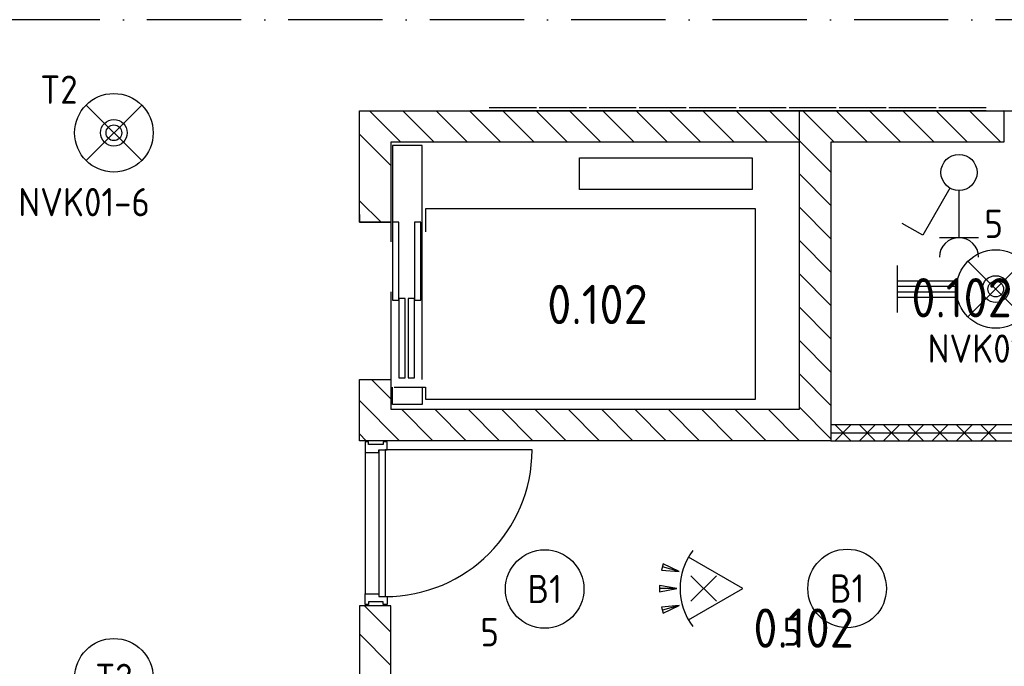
# Model space of a CAD drawing. Header units: millimetres. Extents: x 90707 to 259985, y -1262 to 84291.
# Tile 56 of 85: x 181924 to 188191, y 44692 to 48807. Entities that reach past the tile are written whole.
import ezdxf
from ezdxf.enums import TextEntityAlignment as Align

# ---------------------------------------------------------------- set-up
doc = ezdxf.new("R2010")
doc.units = ezdxf.units.MM
doc.header["$LTSCALE"] = 100
doc.linetypes.add('DASHDOT', pattern=[9, 6, -1.5, 0, -1.5])
doc.linetypes.add('HIDDEN', pattern=[9.525, 6.35, -3.175])
doc.layers.get('0').update_dxf_attribs({"linetype": 'CONTINUOUS'})
for name, color, linetype in [('AL$1----_ALGEMEEN', 7, 'CONTINUOUS'), ('AL$7----_STRAMIEN', 1, 'DASHDOT'), ('AL$8----_HULPLIJNEN', 2, 'CONTINUOUS'), ('AL22----_BINNENWAND', 7, 'CONTINUOUS'), ('AL28----_KONSTRUKTIE', 3, 'CONTINUOUS'), ('AL32----_BINNENKOZ', 7, 'CONTINUOUS'), ('AL32----_DRAAIRICHTING', 1, 'CONTINUOUS'), ('AL66----_TRANSPINST', 7, 'CONTINUOUS'), ('ALL-----_REFLIJNEN', 8, 'CONTINUOUS'), ('ALXA1---_RASTER50', 12, 'CONTINUOUS'), ('ALXA7---_KALKZVUIL', 1, 'CONTINUOUS'), ('ALXAB---_PREFABBETON', 1, 'CONTINUOUS'), ('EB63101-_ATTRIB', 2, 'CONTINUOUS'), ('EB63102-_ATTRIB', 2, 'CONTINUOUS'), ('EB63501-_ATTRIB', 2, 'CONTINUOUS'), ('EL63101-_LICHT-ARM', 3, 'CONTINUOUS'), ('EL63102-_LICHT-SCH', 3, 'CONTINUOUS'), ('EL6333--_BEWAKING', 3, 'CONTINUOUS'), ('EL63501-_NOODVRL-ARM', 3, 'CONTINUOUS'), ('EL6441--_DATACOM', 3, 'CONTINUOUS'), ('VOLGNUMMER', 7, 'CONTINUOUS')]:
    doc.layers.add(name, color=color, linetype=linetype)
doc.styles.add('1_8', font='ISO', dxfattribs={"height": 1.8})
doc.styles.add('NORATT', font='isocp.shx')
doc.styles.get("Standard").update_dxf_attribs({"font": 'iso.shx'})

# ---------------------------------------------------------------- blocks, each defined once
blk = doc.blocks.new('ES3G00')
blk.add_circle((0, 0), 2.5)
at = {"color": 6, "style": '1_8'}
for tag, flags, p in [('SCHAK', 8, (3.5, 2.75)), ('A_CODE', 8, (0, 0)), ('GROEP', 8, (-3.5, -2.75)), ('KAST', 9, (3.5, -2.75))]:
    blk.add_attdef(tag, text='', height=1.8, dxfattribs=dict(at, flags=flags)).set_placement(p, align=Align.MIDDLE)
blk = doc.blocks.new('ES3G01')
at = {"color": 0}
for p, q in [((-1.768, 1.768), (1.768, -1.768)), ((1.768, 1.768), (-1.768, -1.768))]:
    blk.add_line(p, q, dxfattribs=at)
at = {"color": 6}
blk.add_lwpolyline([(1.768, -1.768), (1.75, -1.75)], dxfattribs=at)
blk.add_circle((0, 0), 2.5)
at = {"color": 0}
for radius in [0.85, 0.5]:
    blk.add_circle((0, 0), radius, dxfattribs=at)
at = {"color": 6, "style": '1_8'}
for tag, flags, p in [('A_CODE', 8, (-3.5, 2.75)), ('SCHAK', 8, (3.5, 2.75)), ('GROEP', 8, (-3.5, -2.75)), ('KAST', 9, (3.5, -2.75))]:
    blk.add_attdef(tag, text='', height=1.8, dxfattribs=dict(at, flags=flags)).set_placement(p, align=Align.MIDDLE)
blk = doc.blocks.new('ES652116')
for p, q in [((1.557, 1.087), (2.619, 1.372)), ((-0.813, -0.813), (0.813, 0.813)), ((0.813, -0.813), (-0.813, 0.813)), ((1.7, 0), (2.8, 0)), ((1.557, -1.087), (2.619, -1.372))]:
    blk.add_line(p, q)
blk.add_lwpolyline([(0.964, 2), (-2.5, 0), (0.964, -2)])
for points in [[(2.671, 1.179), (2.568, 1.565), (1.557, 1.087)], [(2.8, -0.2), (2.8, 0.2), (1.7, 0)], [(2.568, -1.565), (2.671, -1.179), (1.557, -1.087)]]:
    blk.add_lwpolyline(points, close=True)
blk.add_arc((-2.5, 0), 4, 322.81924, 37.18076)
at = {"style": '1_8'}
for tag, flags, p in [('SCHAK', 8, (3, 5.5)), ('KAST', 9, (-3, 0.5)), ('M_CODE', 9, (0, 0)), ('DOEL', 9, (-3, -2)), ('GROEP', 9, (-3, -4.5))]:
    blk.add_attdef(tag, text='', height=1.8, dxfattribs=dict(at, flags=flags)).set_placement(p, align=Align.MIDDLE_CENTER)
at = {"style": '1_8', "flags": 8}
blk.add_attdef('CODE', text='', height=1.8, dxfattribs=at).set_placement((0, 0), align=Align.MIDDLE)
blk = doc.blocks.new('EJ3T21')
at = {"color": 0}
for p, q in [((-6.25, -1.5), (-6.25, 1.5)), ((-1.768, 1.768), (1.768, -1.768)), ((1.768, 1.768), (-1.768, -1.768)), ((6.25, -1.5), (6.25, 1.5)), ((-6.25, 0.525), (-2.444, 0.525)), ((-6.25, 0.175), (-2.494, 0.175)), ((2.444, 0.525), (6.25, 0.525)), ((2.494, 0.175), (6.25, 0.175)), ((-6.25, -0.175), (-2.494, -0.175)), ((-6.25, -0.525), (-2.444, -0.525)), ((2.444, -0.525), (6.25, -0.525)), ((2.494, -0.175), (6.25, -0.175))]:
    blk.add_line(p, q, dxfattribs=at)
at = {"color": 6}
blk.add_lwpolyline([(1.768, -1.768), (1.75, -1.75)], dxfattribs=at)
at = {"color": 0}
for radius in [2.5, 0.85, 0.5]:
    blk.add_circle((0, 0), radius, dxfattribs=at)
at = {"color": 6, "style": '1_8'}
for tag, flags, p in [('A_CODE', 8, (-3.5, 2.75)), ('SCHAK', 8, (3.5, 2.75)), ('GROEP', 8, (-3.5, -2.75)), ('KAST', 9, (3.5, -2.75))]:
    blk.add_attdef(tag, text='', height=1.8, dxfattribs=dict(at, flags=flags)).set_placement(p, align=Align.MIDDLE)
blk = doc.blocks.new('ES3W1A---ES3S1')
for p, q in [((1.25, 4.15), (-1.25, 4.15)), ((1.25, 4.15), (-1.25, 4.15)), ((0, 4.15), (0, 1.15)), ((0, 4.15), (0, 1.15))]:
    blk.add_line(p, q)
blk.add_lwpolyline([(0.575, 0.996), (2.309, 4), (3.608, 3.25)])
blk.add_lwpolyline([(0.575, 0.996), (2.309, 4), (3.608, 3.25)])
blk.add_circle((0, 0), 1.15)
blk.add_circle((0, 0), 1.15)
blk.add_arc((0, 5.4), 1.25, 180, 0)
blk.add_arc((0, 5.4), 1.25, 180, 0)
for tag, style, flags, p in [('VERMOGEN', 'NORATT', 9, (-2.5, 6.65)), ('VERMOGEN', '1_8', 9, (-2.5, 6.65)), ('GROEP', 'NORATT', 8, (0, 7.15)), ('GROEP', '1_8', 8, (0, 7.15)), ('KAST', '1_8', 9, (2.5, 6.65))]:
    blk.add_attdef(tag, text='', height=1.8, rotation=90, dxfattribs=dict(style=style, flags=flags)).set_placement(p, align=Align.MIDDLE)
at = {"width": 0.7, "flags": 8}
for tag, style, p in [('SCHAK', 'NORATT', (2.5, 6.775)), ('SCHAK', '1_8', (2.5, 6.775)), ('TAL', 'NORATT', (-2.5, 6.65)), ('TAL', '1_8', (-2.5, 6.65)), ('DOEL', 'NORATT', (-1.5, 2.65)), ('DOEL', '1_8', (-1.5, 2.65))]:
    blk.add_attdef(tag, text='', height=1.8, rotation=90, dxfattribs=dict(at, style=style)).set_placement(p, align=Align.MIDDLE)
for tag, style, flags, p in [('SCHAK', '1_8', 8, (3, 5.5)), ('KAST', 'NORATT', 9, (-3, 0.5)), ('KAST', '1_8', 9, (-3, 0.5)), ('M_CODE', 'NORATT', 9, (0, 0)), ('M_CODE', '1_8', 9, (0, 0)), ('DOEL', '1_8', 9, (-3, -2)), ('GROEP', '1_8', 9, (-3, -4.5))]:
    blk.add_attdef(tag, text='', height=1.8, dxfattribs=dict(style=style, flags=flags)).set_placement(p, align=Align.MIDDLE_CENTER)
blk = doc.blocks.new('A$Cca306792')
at = {"layer": 'AL$1----_ALGEMEEN', "color": 8}
for p, q in [((94094.3, 49507.7), (93794.3, 49507.7)), ((94412.3, 49507.7), (94112.3, 49507.7)), ((94730.3, 49507.7), (94430.3, 49507.7)), ((95048.3, 49507.7), (94748.3, 49507.7)), ((95366.3, 49507.7), (95066.3, 49507.7)), ((95684.3, 49507.7), (95384.3, 49507.7)), ((96002.3, 49507.7), (95702.3, 49507.7)), ((96320.3, 49507.7), (96020.3, 49507.7)), ((96638.3, 49507.7), (96338.3, 49507.7)), ((96956.3, 49507.7), (96656.3, 49507.7)), ((96956.3, 49489.7), (93674.3, 49489.7))]:
    blk.add_line(p, q, dxfattribs=at)
at = {"layer": 'AL$1----_ALGEMEEN', "color": 8, "linetype": 'HIDDEN'}
blk.add_line((93794.3, 49489.7), (99048.3, 49489.7), dxfattribs=at)
at = {"layer": 'AL$7----_STRAMIEN', "color": 1}
blk.add_lwpolyline([(146221.5, 50069.5), (3931.4, 50069.5)], dxfattribs=at)
at = {"layer": 'AL$8----_HULPLIJNEN', "color": 8, "linetype": 'HIDDEN'}
for p, q in [((95768.3, 49289.7), (93168.3, 49289.7)), ((93168.3, 49289.7), (93168.3, 47589.7)), ((95768.3, 47589.7), (95768.3, 49289.7)), ((93168.3, 47589.7), (95768.3, 47589.7))]:
    blk.add_line(p, q, dxfattribs=at)
at = {"layer": 'AL22----_BINNENWAND', "color": 8}
for p, q in [((98284.3, 47489.7), (95968.3, 47489.7)), ((95968.3, 47489.7), (95968.3, 47389.7)), ((95968.3, 47389.7), (98284.3, 47389.7))]:
    blk.add_line(p, q, dxfattribs=at)
at = {"layer": 'AL28----_KONSTRUKTIE', "color": 8, "linetype": 'Continuous'}
for p, q in [((92968.3, 48779.7), (92968.3, 49489.7)), ((92968.3, 49489.7), (95468.3, 49489.7)), ((95468.3, 49489.7), (97068.3, 49489.7)), ((97068.3, 49489.7), (97068.3, 49289.7)), ((95768.3, 49289.7), (93168.3, 49289.7)), ((93168.3, 49289.7), (93168.3, 48779.7)), ((95768.3, 47589.7), (95768.3, 49289.7)), ((96918.3, 49289.7), (95968.3, 49289.7)), ((95968.3, 49289.7), (95968.3, 47389.7)), ((97068.3, 49289.7), (96918.3, 49289.7)), ((93168.3, 48779.7), (92968.3, 48779.7)), ((92968.3, 47389.7), (92968.3, 47779.7)), ((92968.3, 47779.7), (93168.3, 47779.7)), ((93168.3, 47779.7), (93168.3, 47589.7)), ((93168.3, 47589.7), (95768.3, 47589.7)), ((93168.3, 47389.7), (92968.3, 47389.7)), ((95968.3, 47389.7), (93168.3, 47389.7)), ((93168.3, 46339.7), (92968.3, 46339.7)), ((92968.3, 46339.7), (92968.3, 44485.2)), ((93168.3, 44485.2), (93168.3, 46339.7))]:
    blk.add_line(p, q, dxfattribs=at)
at = {"layer": 'AL32----_BINNENKOZ', "color": 8}
for p, q in [((93026.6, 47381.7), (93004.6, 47381.7)), ((93004.6, 47381.7), (93004.6, 47314.7)), ((93026.6, 47365.7), (93026.6, 47381.7)), ((93143.6, 47381.7), (93118.6, 47381.7)), ((93118.6, 47381.7), (93118.6, 47365.7)), ((93143.6, 47331.7), (93143.6, 47381.7)), ((93004.6, 47314.7), (93092.6, 47314.7)), ((93118.6, 47365.7), (93026.6, 47365.7)), ((93092.6, 47331.7), (93092.6, 46397.7)), ((93092.6, 47314.7), (93092.6, 47331.7)), ((93092.6, 47331.7), (93143.6, 47331.7)), ((93132.6, 47331.7), (93132.6, 46397.7)), ((93004.6, 46347.7), (93004.6, 46414.7)), ((93004.6, 46414.7), (93092.6, 46414.7)), ((93092.6, 46414.7), (93092.6, 46397.7)), ((93092.6, 46397.7), (93143.6, 46397.7)), ((93143.6, 46397.7), (93143.6, 46347.7)), ((93026.6, 46347.7), (93004.6, 46347.7)), ((93118.6, 46363.7), (93026.6, 46363.7)), ((93026.6, 46363.7), (93026.6, 46347.7)), ((93118.6, 46347.7), (93118.6, 46363.7)), ((93143.6, 46347.7), (93118.6, 46347.7))]:
    blk.add_line(p, q, dxfattribs=at)
at = {"layer": 'AL32----_BINNENKOZ', "color": 8, "linetype": 'Continuous'}
blk.add_line((93004.6, 47314.7), (93004.6, 46414.7), dxfattribs=at)
at = {"layer": 'AL32----_DRAAIRICHTING', "color": 8}
blk.add_line((94066.6, 47331.7), (93132.6, 47331.7), dxfattribs=at)
blk.add_arc((93132.6, 47331.7), 934, 270, 0, dxfattribs=at)
at = {"layer": 'AL66----_TRANSPINST', "color": 8, "linetype": 'Continuous'}
for p, q in [((93368.3, 49269.7), (93178.3, 49269.7)), ((93178.3, 49269.7), (93178.3, 48779.7)), ((93368.3, 48779.7), (93368.3, 49269.7)), ((94368.3, 49189.7), (95468.3, 49189.7)), ((95468.3, 49189.7), (95468.3, 48989.7)), ((95468.3, 48989.7), (94368.3, 48989.7)), ((92968.3, 48829.7), (92968.3, 48779.7)), ((95488.3, 48864.7), (93388.3, 48864.7)), ((93388.3, 48864.7), (93388.3, 48719.7)), ((95488.3, 47654.7), (95488.3, 48864.7)), ((92968.3, 48779.7), (93168.3, 48779.7)), ((93218.3, 48779.7), (93178.3, 48779.7)), ((93218.3, 48284.7), (93218.3, 48779.7)), ((93358.3, 48779.7), (93318.3, 48779.7)), ((93358.3, 48284.7), (93358.3, 48779.7)), ((93368.3, 47779.7), (93368.3, 48779.7)), ((93178.3, 48284.7), (93218.3, 48284.7)), ((93258.3, 48294.7), (93218.3, 48294.7)), ((93258.3, 47789.7), (93258.3, 48294.7)), ((93318.3, 48294.7), (93278.3, 48294.7)), ((93318.3, 47789.7), (93318.3, 48294.7)), ((93318.3, 48284.7), (93358.3, 48284.7)), ((92968.3, 47729.7), (92968.3, 47779.7)), ((92968.3, 47779.7), (93168.3, 47779.7)), ((93218.3, 47789.7), (93258.3, 47789.7)), ((93278.3, 47789.7), (93318.3, 47789.7)), ((93178.3, 47619.7), (93178.3, 47729.7)), ((93188.3, 47729.7), (93388.3, 47729.7)), ((93368.3, 47729.7), (93368.3, 47619.7)), ((93388.3, 47729.7), (93388.3, 47654.7)), ((93388.3, 47654.7), (95488.3, 47654.7)), ((93368.3, 47619.7), (93178.3, 47619.7))]:
    blk.add_line(p, q, dxfattribs=at)
at = {"layer": 'AL66----_TRANSPINST', "color": 8}
for p, q in [((94368.3, 48989.7), (94368.3, 49189.7)), ((93178.3, 48779.7), (93178.3, 48284.7)), ((93318.3, 48779.7), (93318.3, 48284.7)), ((93218.3, 48294.7), (93218.3, 47789.7)), ((93278.3, 48294.7), (93278.3, 47789.7))]:
    blk.add_line(p, q, dxfattribs=at)
at = {"layer": 'ALL-----_REFLIJNEN', "color": 8, "linetype": 'Continuous'}
blk.add_line((95968.3, 47439.7), (98284.3, 47439.7), dxfattribs=at)
at = {"layer": 'ALXA1---_RASTER50', "color": 8}
blk.add_line((95768.3, 49289.7), (95768.3, 49489.7), dxfattribs=at)
at = {"layer": 'ALXA7---_KALKZVUIL', "color": 8}
for p, q in [((96095.5, 47489.7), (95995.5, 47389.7)), ((95995.5, 47489.7), (96095.5, 47389.7)), ((96249.9, 47489.7), (96149.9, 47389.7)), ((96149.9, 47489.7), (96249.9, 47389.7)), ((96404.3, 47489.7), (96304.3, 47389.7)), ((96304.3, 47489.7), (96404.3, 47389.7)), ((96558.7, 47489.7), (96458.7, 47389.7)), ((96458.7, 47489.7), (96558.7, 47389.7)), ((96713.1, 47489.7), (96613.1, 47389.7)), ((96613.1, 47489.7), (96713.1, 47389.7)), ((96867.5, 47489.7), (96767.5, 47389.7)), ((96767.5, 47489.7), (96867.5, 47389.7)), ((97021.9, 47489.7), (96921.9, 47389.7)), ((96921.9, 47489.7), (97021.9, 47389.7))]:
    blk.add_line(p, q, dxfattribs=at)
at = {"layer": 'ALXAB---_PREFABBETON', "color": 8}
for p, q in [((93232.6, 49289.7), (93032.6, 49489.7)), ((93444.7, 49289.7), (93244.7, 49489.7)), ((93656.8, 49289.7), (93456.8, 49489.7)), ((93869, 49289.7), (93669, 49489.7)), ((94081.1, 49289.7), (93881.1, 49489.7)), ((94293.2, 49289.7), (94093.2, 49489.7)), ((94505.4, 49289.7), (94305.4, 49489.7)), ((94717.5, 49289.7), (94517.5, 49489.7)), ((94929.6, 49289.7), (94729.6, 49489.7)), ((95141.8, 49289.7), (94941.8, 49489.7)), ((95353.9, 49289.7), (95153.9, 49489.7)), ((95566, 49289.7), (95366, 49489.7)), ((95968.3, 49099.5), (95578.2, 49489.7)), ((95990.3, 49289.7), (95790.3, 49489.7)), ((96202.4, 49289.7), (96002.4, 49489.7)), ((96414.6, 49289.7), (96214.6, 49489.7)), ((96626.7, 49289.7), (96426.7, 49489.7)), ((96838.8, 49289.7), (96638.8, 49489.7)), ((97051, 49289.7), (96851, 49489.7)), ((97068.3, 49484.4), (97063.1, 49489.7)), ((93168.3, 49141.8), (92968.3, 49341.8)), ((95968.3, 48887.4), (95768.3, 49087.4)), ((93106.2, 48779.7), (92968.3, 48917.5)), ((95968.3, 48675.3), (95768.3, 48875.3)), ((95968.3, 48463.1), (95768.3, 48663.1)), ((95968.3, 48251), (95768.3, 48451)), ((95968.3, 48038.9), (95768.3, 48238.9)), ((95968.3, 47826.7), (95768.3, 48026.7)), ((95968.3, 47614.6), (95768.3, 47814.6)), ((93168.3, 47656.9), (93045.5, 47779.7)), ((93223.4, 47389.7), (92968.3, 47644.8)), ((93435.5, 47389.7), (93235.5, 47589.7)), ((93647.7, 47389.7), (93447.7, 47589.7)), ((93859.8, 47389.7), (93659.8, 47589.7)), ((94071.9, 47389.7), (93871.9, 47589.7)), ((94284.1, 47389.7), (94084.1, 47589.7)), ((94496.2, 47389.7), (94296.2, 47589.7)), ((94708.3, 47389.7), (94508.3, 47589.7)), ((94920.5, 47389.7), (94720.5, 47589.7)), ((95132.6, 47389.7), (94932.6, 47589.7)), ((95344.7, 47389.7), (95144.7, 47589.7)), ((95556.8, 47389.7), (95356.8, 47589.7)), ((95769, 47389.7), (95569, 47589.7)), ((95968.3, 47402.5), (95768.3, 47602.5)), ((93011.3, 47389.7), (92968.3, 47432.6)), ((93168.3, 46172), (93000.6, 46339.7)), ((93168.3, 45959.8), (92968.3, 46159.8))]:
    blk.add_line(p, q, dxfattribs=at)
at = {"layer": 'VOLGNUMMER', "color": 252, "linetype": 'ByBlock'}
for tag, p in [('0.28', (16186.8, 74214.2)), ('0.16', (78892.6, 73104.9)), ('0.17', (62961.4, 72993.7)), ('0.29', (35887.3, 72528.7)), ('0.18', (53124.4, 64542.4)), ('0.701', (85482.2, 63517.2)), ('0.32', (36092.4, 63165.6)), ('0.30', (29365.6, 63127.8)), ('0.12', (90689.5, 63023.6)), ('0.29A', (33164.9, 62744.5)), ('0.30', (38191.2, 61493.7)), ('0.19', (61479.4, 61433)), ('0.27', (17657, 61362.6)), ('0.14', (89762.2, 60088.3)), ('0.33', (45869.2, 59450.3)), ('0.15', (73453.9, 57402.1)), ('0.801', (112714.4, 57073.3)), ('0.25', (28058.4, 57013.2)), ('0.18A', (61029.2, 56759.4)), ('0.26A', (36299, 54851)), ('0.20', (60894.5, 53506.4)), ('0.800', (90980.3, 50804)), ('0.25A', (73288.1, 48435.5)), ('0.300', (94483.1, 48257)), ('0.21', (58702.5, 48177.6)), ('0.24', (35040.6, 47782.8)), ('0.102', (87630.8, 47613.4)), ('0.203', (95794.7, 46197)), ('0.26', (18559.4, 46118.8)), ('0.802', (68387.3, 42721)), ('0.204', (95496.6, 42148.7)), ('0.07B', (66790.5, 38908.8)), ('0.702', (95327.1, 36512.9))]:
    blk.add_attdef(tag, text='', height=250, dxfattribs=at).set_placement(p, align=Align.MIDDLE_CENTER)
at = {"layer": 'VOLGNUMMER', "color": 8, "linetype": 'ByBlock'}
blk.add_attdef('0.600', text='', height=250, dxfattribs=at).set_placement((96800.2, 48299.9), align=Align.MIDDLE_CENTER)

msp = doc.modelspace()

# ---------------------------------------------------------------- block references
at = {"layer": 'EL63101-_LICHT-ARM'}
ref = msp.add_blockref('ES3G00', (185265.3, 45183.7, 2600), dxfattribs=dict(at, xscale=100, yscale=100, zscale=100))
ref.add_attrib('A_CODE', 'B1', dxfattribs={"layer": 'EB63101-_ATTRIB', "color": 1, "height": 180, "style": '1_8', "flags": 8}).set_placement((185265.3, 45183.7, 2600), align=Align.MIDDLE)
ref.add_attrib('GROEP', '5', dxfattribs={"layer": 'EB63101-_ATTRIB', "color": 1, "height": 180, "style": '1_8', "flags": 8}).set_placement((184915.3, 44908.7, 2600), align=Align.MIDDLE)
ref = msp.add_blockref('ES3G00', (187190.3, 45187.2, 2600), dxfattribs=dict(at, xscale=100, yscale=100, zscale=100))
ref.add_attrib('A_CODE', 'B1', dxfattribs={"layer": 'EB63101-_ATTRIB', "color": 1, "height": 180, "style": '1_8', "flags": 8}).set_placement((187190.3, 45187.2, 2600), align=Align.MIDDLE)
ref.add_attrib('GROEP', '5', dxfattribs={"layer": 'EB63101-_ATTRIB', "color": 1, "height": 180, "style": '1_8', "flags": 8}).set_placement((186840.3, 44912.2, 2600), align=Align.MIDDLE)
ref = msp.add_blockref('ES3G00', (182523.6, 44618.5, 3500), dxfattribs=dict(at, xscale=100, yscale=100, zscale=100))
ref.add_attrib('A_CODE', 'T2', dxfattribs={"layer": 'EB63101-_ATTRIB', "color": 1, "height": 180, "style": '1_8', "flags": 8}).set_placement((182523.6, 44618.5, 3500), align=Align.MIDDLE)
ref.add_attrib('GROEP', '11', dxfattribs={"layer": 'EB63101-_ATTRIB', "color": 1, "height": 180, "style": '1_8', "flags": 8}).set_placement((182173.6, 44343.5, 3500), align=Align.MIDDLE)
at = {"layer": 'EL63102-_LICHT-SCH'}
ref = msp.add_blockref('ES3W1A---ES3S1', (187902.2, 47835.2), dxfattribs=dict(at, xscale=100, yscale=100, zscale=100, rotation=180))
ref.add_attrib('GROEP', '5', dxfattribs={"layer": 'EB63102-_ATTRIB', "color": 1, "height": 180, "style": '1_8', "flags": 8}).set_placement((188123.1, 47508.1), align=Align.MIDDLE)
at = {"layer": 'EL6333--_BEWAKING', "xscale": 100, "yscale": 100, "zscale": 100, "rotation": 180}
msp.add_blockref('ES652116', (186276.8, 45186.7), dxfattribs=at)
at = {"layer": 'EL63501-_NOODVRL-ARM'}
ref = msp.add_blockref('ES3G01', (182523.6, 48087.5, 3500), dxfattribs=dict(at, xscale=100, yscale=100, zscale=100))
ref.add_attrib('A_CODE', 'T2', dxfattribs={"layer": 'EB63501-_ATTRIB', "color": 1, "height": 180, "style": '1_8', "flags": 8}).set_placement((182173.6, 48362.5, 3500), align=Align.MIDDLE)
ref.add_attrib('GROEP', 'NVK01-6', dxfattribs={"layer": 'EB63501-_ATTRIB', "color": 1, "height": 180, "style": '1_8', "flags": 8}).set_placement((182333.9, 47646.4, 3500), align=Align.MIDDLE)
ref = msp.add_blockref('EJ3T21', (188135.8, 47092.9, 3500), dxfattribs=dict(at, xscale=100, yscale=100, zscale=100))
ref.add_attrib('A_CODE', 'N', dxfattribs={"layer": 'EB63501-_ATTRIB', "color": 1, "height": 180, "style": '1_8', "flags": 8}).set_placement((188443.5, 47357.8, 3500), align=Align.MIDDLE)
ref.add_attrib('GROEP', 'NVK01-7', dxfattribs={"layer": 'EB63501-_ATTRIB', "color": 1, "height": 180, "style": '1_8', "flags": 8}).set_placement((188118.9, 46714.2, 3500), align=Align.MIDDLE)
at = {"layer": 'EL6441--_DATACOM'}
ref = msp.add_blockref('A$Cca306792', (91118.2, -1262.1), dxfattribs=at)
ref.add_attrib('0.300', '0.102', dxfattribs={"layer": 'VOLGNUMMER', "color": 252, "linetype": 'ByBlock', "height": 250}).set_placement((185601.3, 46994.9), align=Align.MIDDLE_CENTER)
ref.add_attrib('0.600', '0.102', dxfattribs={"layer": 'VOLGNUMMER', "color": 8, "linetype": 'ByBlock', "height": 250}).set_placement((187918.4, 47037.8), align=Align.MIDDLE_CENTER)
ref.add_attrib('0.203', '0.102', dxfattribs={"layer": 'VOLGNUMMER', "color": 252, "linetype": 'ByBlock', "height": 250}).set_placement((186912.9, 44934.8), align=Align.MIDDLE_CENTER)

doc.saveas('drawing.dxf')
